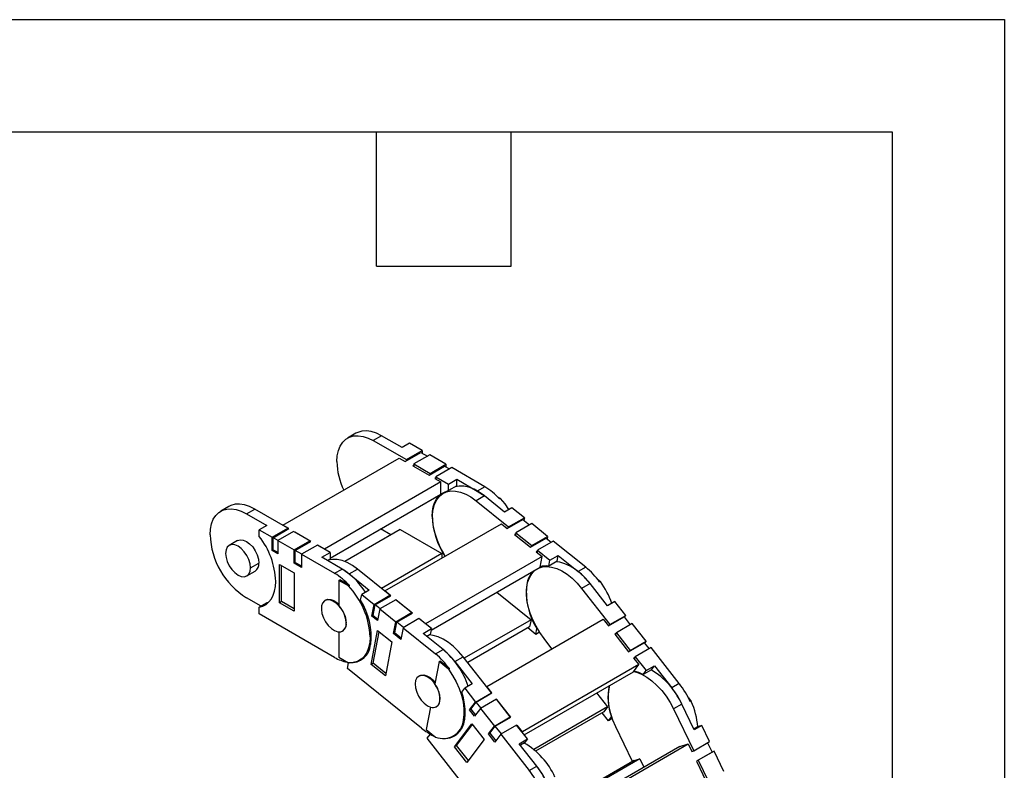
# Model space of a CAD drawing. Header units: inches. Extents: x 0 to 66, y 0 to 51.
# Tile 10 of 10: x 52.8 to 66, y 40.9 to 51. Entities that reach past the tile are written whole.
import ezdxf

# ---------------------------------------------------------------- set-up
doc = ezdxf.new("R2010")
doc.units = ezdxf.units.IN
doc.header["$LTSCALE"] = 6
doc.header["$MEASUREMENT"] = 0
doc.layers.add('TEXT', color=140, linetype='Continuous', lineweight=25)

msp = doc.modelspace()

# ---------------------------------------------------------------- linework, layer by layer
at = {"color": 7, "linetype": 'Continuous'}
for p, q in [((0.001, 51.001), (66.001, 51.001)), ((66.001, 51.001), (66.001, 0.001))]:
    msp.add_line(p, q, dxfattribs=at)
for p, q in [((57.322, 45.461), (57.211, 45.397)), ((57.667, 45.427), (57.555, 45.363)), ((57.555, 45.363), (57.998, 45.108)), ((57.94, 45.27), (57.667, 45.427)), ((58.04, 45.328), (57.94, 45.27)), ((57.984, 45.083), (58.193, 45.204)), ((57.998, 45.108), (58.21, 45.23)), ((58.21, 45.23), (58.04, 45.328)), ((58.193, 45.204), (58.279, 45.154)), ((58.21, 45.23), (58.21, 45.194)), ((56.344, 44.23), (57.903, 45.13)), ((57.903, 45.13), (57.984, 45.083)), ((57.998, 45.091), (57.998, 45.108)), ((58.31, 45.172), (58.098, 45.05)), ((58.527, 45.046), (58.31, 45.172)), ((58.098, 45.034), (58.084, 45.026)), ((58.084, 45.026), (58.301, 44.9)), ((58.098, 45.05), (58.098, 45.018)), ((58.098, 45.05), (58.315, 44.924)), ((58.301, 44.9), (58.51, 45.021)), ((58.315, 44.924), (58.527, 45.046)), ((58.605, 45.002), (58.393, 44.879)), ((58.51, 45.021), (58.574, 44.984)), ((58.527, 45.046), (58.527, 45.011)), ((59.048, 44.746), (58.605, 45.002)), ((58.46, 44.809), (56.901, 43.909)), ((58.315, 44.908), (58.315, 44.924)), ((58.393, 44.863), (58.379, 44.855)), ((58.379, 44.855), (58.46, 44.809)), ((58.393, 44.879), (58.563, 44.781)), ((58.393, 44.879), (58.393, 44.847)), ((58.46, 44.648), (58.46, 44.809)), ((58.563, 44.781), (58.674, 44.846)), ((58.674, 44.757), (58.674, 44.846)), ((58.674, 44.846), (58.947, 44.688)), ((58.544, 44.688), (58.492, 44.658)), ((58.563, 44.693), (58.563, 44.781)), ((58.674, 44.757), (58.563, 44.693)), ((59.048, 44.746), (58.947, 44.688)), ((56.976, 43.791), (58.46, 44.648)), ((59.042, 44.623), (58.931, 44.558)), ((58.931, 44.558), (59.365, 44.208)), ((59.31, 44.407), (59.042, 44.623)), ((59.218, 44.612), (59.256, 44.59)), ((59.256, 44.59), (59.245, 44.584)), ((55.624, 44.481), (55.513, 44.417)), ((55.857, 44.383), (55.969, 44.447)), ((56.411, 44.192), (55.969, 44.447)), ((59.41, 44.465), (59.31, 44.407)), ((59.577, 44.33), (59.41, 44.465)), ((55.857, 44.383), (56.13, 44.225)), ((58.343, 44.346), (58.349, 44.349)), ((59.348, 44.186), (59.557, 44.306)), ((59.365, 44.208), (59.577, 44.33)), ((59.557, 44.306), (59.646, 44.234)), ((59.577, 44.33), (59.57, 44.296)), ((56.13, 44.225), (56.03, 44.167)), ((56.03, 44.079), (56.03, 44.167)), ((56.03, 44.167), (56.2, 44.069)), ((56.2, 44.069), (56.411, 44.192)), ((56.216, 44.063), (56.425, 44.184)), ((56.489, 44.147), (56.278, 44.024)), ((56.425, 44.184), (56.344, 44.23)), ((56.344, 44.23), (56.344, 44.23)), ((56.411, 44.192), (56.411, 44.175)), ((56.706, 44.021), (56.489, 44.147)), ((57.917, 44.174), (57.174, 43.744)), ((57.792, 44.101), (57.653, 44.182)), ((57.71, 43.35), (59.269, 44.25)), ((57.917, 44.174), (58.474, 43.852)), ((59.269, 44.25), (59.348, 44.186)), ((59.362, 44.194), (59.365, 44.208)), ((59.675, 44.251), (59.463, 44.129)), ((59.888, 44.079), (59.675, 44.251)), ((55.739, 44.025), (55.628, 43.96)), ((56.2, 43.893), (56.2, 44.069)), ((56.28, 44.026), (56.216, 44.063)), ((56.216, 43.902), (56.216, 44.063)), ((56.278, 44.024), (56.495, 43.899)), ((56.278, 44.024), (56.278, 43.848)), ((56.495, 43.899), (56.706, 44.021)), ((56.72, 44.013), (56.503, 44.139)), ((56.503, 44.139), (56.503, 44.139)), ((56.503, 44.138), (56.503, 44.139)), ((56.706, 44.021), (56.706, 44.005)), ((59.461, 44.115), (59.447, 44.107)), ((59.447, 44.107), (59.66, 43.935)), ((59.463, 44.129), (59.457, 44.098)), ((59.463, 44.129), (59.676, 43.957)), ((59.66, 43.935), (59.869, 44.055)), ((59.676, 43.957), (59.888, 44.079)), ((59.964, 44.017), (59.753, 43.895)), ((59.869, 44.055), (59.936, 44.001)), ((59.888, 44.079), (59.881, 44.045)), ((60.398, 43.667), (59.964, 44.017)), ((56.216, 43.902), (56.2, 43.893)), ((56.278, 43.848), (56.2, 43.893)), ((56.216, 43.902), (56.278, 43.867)), ((56.495, 43.722), (56.495, 43.899)), ((56.511, 43.893), (56.72, 44.013)), ((56.598, 43.843), (56.511, 43.893)), ((56.511, 43.732), (56.511, 43.893)), ((56.807, 43.963), (56.595, 43.841)), ((56.976, 43.865), (56.807, 43.963)), ((56.901, 43.909), (56.82, 43.955)), ((56.82, 43.955), (56.82, 43.955)), ((56.82, 43.955), (56.82, 43.955)), ((56.901, 43.909), (56.901, 43.909)), ((59.674, 43.943), (59.676, 43.957)), ((59.753, 43.895), (59.747, 43.864)), ((59.753, 43.895), (59.919, 43.761)), ((56.595, 43.841), (56.595, 43.664)), ((56.595, 43.841), (57.038, 43.586)), ((56.865, 43.801), (56.976, 43.865)), ((57.138, 43.643), (56.865, 43.801)), ((56.976, 43.777), (56.942, 43.757)), ((56.976, 43.865), (56.976, 43.777)), ((58.474, 43.852), (57.664, 43.384)), ((59.815, 43.809), (58.256, 42.909)), ((58.474, 43.852), (58.474, 43.791)), ((59.75, 43.881), (59.736, 43.873)), ((59.736, 43.873), (59.815, 43.809)), ((59.788, 43.667), (59.815, 43.809)), ((59.904, 43.683), (59.919, 43.761)), ((59.919, 43.761), (60.031, 43.825)), ((60.016, 43.747), (60.031, 43.825)), ((60.031, 43.825), (60.298, 43.609)), ((55.913, 43.659), (56.024, 43.724)), ((56.3, 43.706), (56.495, 43.594)), ((56.3, 43.192), (56.3, 43.706)), ((56.328, 43.208), (56.328, 43.69)), ((56.511, 43.732), (56.495, 43.722)), ((56.595, 43.664), (56.495, 43.722)), ((56.511, 43.732), (56.595, 43.684)), ((57.038, 43.586), (57.138, 43.643)), ((57.233, 43.578), (57.344, 43.642)), ((57.778, 43.292), (57.344, 43.642)), ((58.329, 42.825), (59.788, 43.667)), ((59.8, 43.675), (59.788, 43.668)), ((60.016, 43.747), (59.904, 43.683)), ((60.398, 43.667), (60.298, 43.609)), ((55.864, 43.551), (55.975, 43.616)), ((56.495, 43.594), (56.495, 43.079)), ((57.096, 43.491), (57.107, 43.497)), ((57.096, 43.491), (57.096, 43.152)), ((57.224, 43.417), (57.096, 43.491)), ((57.235, 43.423), (57.107, 43.497)), ((57.233, 43.578), (57.5, 43.362)), ((60.554, 43.508), (60.595, 43.475)), ((57.235, 43.423), (57.224, 43.417)), ((57.5, 43.362), (57.4, 43.304)), ((59.609, 43.438), (59.616, 43.442)), ((60.456, 43.448), (60.344, 43.384)), ((60.344, 43.384), (60.723, 42.901)), ((60.689, 43.15), (60.456, 43.448)), ((60.595, 43.475), (60.584, 43.469)), ((56.053, 43.144), (55.857, 43.258)), ((56.926, 43.232), (56.908, 43.221)), ((57.385, 43.226), (57.4, 43.304)), ((57.4, 43.304), (57.567, 43.17)), ((57.567, 43.17), (57.778, 43.292)), ((57.581, 43.165), (57.789, 43.286)), ((57.855, 43.23), (57.643, 43.108)), ((57.789, 43.286), (57.71, 43.35)), ((57.71, 43.347), (57.71, 43.35)), ((57.778, 43.292), (57.775, 43.278)), ((58.068, 43.059), (57.855, 43.23)), ((57.866, 43.224), (57.864, 43.223)), ((57.865, 43.222), (57.866, 43.224)), ((58.079, 43.052), (57.866, 43.224)), ((59.21, 43.333), (59.666, 42.965)), ((56.13, 43.189), (56.03, 43.131)), ((56.03, 43.042), (56.03, 43.131)), ((56.152, 43.194), (56.13, 43.189)), ((56.328, 43.208), (56.3, 43.192)), ((56.495, 43.079), (56.3, 43.192)), ((56.495, 43.111), (56.328, 43.208)), ((57.537, 43.014), (57.567, 43.17)), ((57.554, 43.023), (57.581, 43.165)), ((57.648, 43.111), (57.581, 43.165)), ((57.643, 43.108), (57.613, 42.952)), ((57.643, 43.108), (57.856, 42.936)), ((60.789, 43.208), (60.689, 43.15)), ((60.935, 43.023), (60.789, 43.208)), ((57.038, 42.46), (56.03, 43.042)), ((57.554, 43.023), (57.537, 43.014)), ((57.613, 42.952), (57.537, 43.014)), ((57.554, 43.023), (57.617, 42.972)), ((57.856, 42.936), (58.068, 43.059)), ((57.87, 42.932), (58.079, 43.052)), ((58.166, 42.979), (57.954, 42.857)), ((58.068, 43.059), (58.065, 43.044)), ((58.333, 42.845), (58.166, 42.979)), ((58.177, 42.973), (58.175, 42.972)), ((58.256, 42.909), (58.177, 42.973)), ((58.177, 42.971), (58.177, 42.973)), ((59.666, 42.965), (58.772, 42.449)), ((59.074, 42.071), (60.633, 42.971)), ((59.666, 42.965), (59.648, 42.869)), ((60.633, 42.971), (60.702, 42.883)), ((60.702, 42.883), (60.911, 43.003)), ((60.723, 42.901), (60.935, 43.023)), ((60.911, 43.003), (60.993, 42.898)), ((60.935, 43.023), (60.915, 42.997)), ((57.19, 42.884), (57.191, 42.885)), ((57.826, 42.78), (57.856, 42.936)), ((57.843, 42.79), (57.87, 42.932)), ((57.959, 42.86), (57.87, 42.932)), ((57.954, 42.857), (57.925, 42.701)), ((57.954, 42.857), (58.389, 42.507)), ((58.221, 42.781), (58.333, 42.845)), ((58.256, 42.907), (58.256, 42.909)), ((58.333, 42.845), (58.318, 42.767)), ((59.648, 42.869), (58.819, 42.39)), ((59.73, 42.767), (59.622, 42.854)), ((59.73, 42.767), (59.745, 42.845)), ((59.745, 42.845), (59.748, 42.848)), ((60.716, 42.891), (60.723, 42.901)), ((61.02, 42.913), (60.809, 42.791)), ((61.206, 42.676), (61.02, 42.913)), ((57.096, 42.801), (57.096, 42.462)), ((57.096, 42.801), (57.097, 42.801)), ((57.145, 42.812), (57.151, 42.816)), ((57.514, 42.735), (57.53, 42.745)), ((57.527, 42.366), (57.613, 42.821)), ((57.554, 42.382), (57.635, 42.803)), ((57.613, 42.821), (57.805, 42.667)), ((57.843, 42.79), (57.826, 42.78)), ((57.925, 42.701), (57.826, 42.78)), ((57.843, 42.79), (57.928, 42.721)), ((58.489, 42.565), (58.221, 42.781)), ((58.318, 42.767), (58.272, 42.74)), ((59.78, 42.796), (59.73, 42.767)), ((59.947, 42.575), (59.84, 42.712)), ((60.802, 42.782), (60.788, 42.773)), ((60.788, 42.773), (60.973, 42.536)), ((60.809, 42.791), (60.792, 42.768)), ((60.809, 42.791), (60.994, 42.554)), ((57.805, 42.667), (57.718, 42.212)), ((58.389, 42.507), (58.489, 42.565)), ((60.973, 42.536), (61.182, 42.657)), ((60.994, 42.554), (61.206, 42.676)), ((61.273, 42.591), (61.061, 42.469)), ((61.182, 42.657), (61.246, 42.576)), ((61.206, 42.676), (61.187, 42.651)), ((61.651, 42.108), (61.273, 42.591)), ((57.096, 42.462), (57.224, 42.388)), ((57.371, 42.42), (57.434, 42.457)), ((58.646, 42.403), (58.757, 42.468)), ((59.136, 41.984), (58.757, 42.468)), ((60.987, 42.544), (60.994, 42.554)), ((61.054, 42.459), (61.04, 42.451)), ((61.04, 42.451), (61.109, 42.363)), ((61.061, 42.469), (61.044, 42.446)), ((61.061, 42.469), (61.206, 42.284)), ((57.21, 42.31), (57.225, 42.388)), ((58.199, 41.513), (57.21, 42.31)), ((57.554, 42.382), (57.527, 42.366)), ((57.718, 42.212), (57.527, 42.366)), ((57.724, 42.246), (57.554, 42.382)), ((58.438, 42.403), (58.38, 42.104)), ((58.438, 42.403), (58.449, 42.409)), ((58.563, 42.302), (58.438, 42.403)), ((58.574, 42.308), (58.449, 42.409)), ((58.574, 42.308), (58.563, 42.302)), ((58.646, 42.403), (58.88, 42.106)), ((61.109, 42.363), (59.55, 41.463)), ((61.037, 42.267), (61.109, 42.363)), ((61.206, 42.284), (61.318, 42.348)), ((61.278, 42.295), (61.318, 42.348)), ((61.318, 42.348), (61.551, 42.05)), ((58.182, 42.218), (58.164, 42.208)), ((59.576, 41.424), (61.037, 42.267)), ((61.278, 42.295), (61.167, 42.231)), ((61.167, 42.231), (61.206, 42.284)), ((58.74, 41.995), (58.779, 42.048)), ((58.88, 42.106), (58.779, 42.048)), ((58.779, 42.048), (58.925, 41.862)), ((59.071, 42.067), (59.074, 42.071)), ((59.143, 41.983), (59.074, 42.071)), ((61.651, 42.108), (61.551, 42.05)), ((58.925, 41.862), (59.136, 41.984)), ((58.934, 41.862), (59.143, 41.983)), ((59.136, 41.984), (59.129, 41.975)), ((60.544, 41.983), (60.69, 41.796)), ((61.773, 41.917), (61.81, 41.87)), ((58.321, 41.793), (58.264, 41.494)), ((58.321, 41.793), (58.322, 41.793)), ((58.401, 41.799), (58.407, 41.803)), ((58.425, 41.821), (58.426, 41.822)), ((58.845, 41.757), (58.925, 41.862)), ((58.862, 41.766), (58.934, 41.862)), ((58.991, 41.777), (58.912, 41.672)), ((58.998, 41.781), (58.934, 41.862)), ((59.203, 41.899), (58.991, 41.777)), ((58.991, 41.777), (59.177, 41.54)), ((59.389, 41.662), (59.203, 41.899)), ((59.21, 41.898), (59.206, 41.896)), ((59.207, 41.894), (59.21, 41.898)), ((59.395, 41.661), (59.21, 41.898)), ((60.69, 41.796), (59.703, 41.225)), ((60.69, 41.796), (60.641, 41.73)), ((61.685, 41.835), (61.574, 41.771)), ((61.851, 41.489), (61.685, 41.835)), ((61.81, 41.87), (61.799, 41.864)), ((58.862, 41.767), (58.845, 41.757)), ((58.912, 41.672), (58.845, 41.757)), ((58.862, 41.766), (58.924, 41.688)), ((59.177, 41.54), (59.389, 41.662)), ((59.187, 41.54), (59.395, 41.661)), ((59.389, 41.662), (59.381, 41.653)), ((60.641, 41.73), (59.728, 41.203)), ((60.702, 41.612), (60.619, 41.718)), ((60.702, 41.612), (60.742, 41.665)), ((60.754, 41.643), (60.702, 41.612)), ((60.742, 41.665), (60.746, 41.668)), ((61.574, 41.771), (61.844, 41.21)), ((58.643, 41.264), (58.873, 41.571)), ((58.671, 41.28), (58.881, 41.56)), ((58.76, 41.618), (58.778, 41.629)), ((58.873, 41.571), (59.04, 41.358)), ((59.098, 41.435), (59.177, 41.54)), ((59.115, 41.444), (59.187, 41.54)), ((59.269, 41.435), (59.187, 41.54)), ((59.474, 41.553), (59.263, 41.431)), ((59.62, 41.367), (59.474, 41.553)), ((59.481, 41.551), (59.477, 41.549)), ((59.478, 41.548), (59.481, 41.551)), ((59.55, 41.463), (59.481, 41.551)), ((61.025, 41.066), (60.802, 41.529)), ((61.845, 41.502), (61.891, 41.528)), ((61.952, 41.547), (61.851, 41.489)), ((61.952, 41.547), (61.891, 41.528)), ((62.055, 41.332), (61.952, 41.547)), ((58.264, 41.494), (58.389, 41.393)), ((58.275, 41.376), (58.315, 41.429)), ((58.32, 41.433), (58.315, 41.429)), ((58.627, 41.407), (58.69, 41.443)), ((59.115, 41.444), (59.098, 41.435)), ((59.183, 41.325), (59.098, 41.435)), ((59.115, 41.444), (59.195, 41.341)), ((59.263, 41.431), (59.183, 41.325)), ((59.263, 41.431), (59.641, 40.947)), ((59.547, 41.46), (59.55, 41.463)), ((59.137, 40.276), (58.275, 41.376)), ((58.671, 41.28), (58.643, 41.264)), ((58.809, 41.051), (58.643, 41.264)), ((58.829, 41.077), (58.671, 41.28)), ((59.04, 41.358), (58.809, 41.051)), ((59.508, 41.303), (59.62, 41.367)), ((59.742, 41.005), (59.508, 41.303)), ((59.58, 41.315), (59.524, 41.283)), ((59.62, 41.367), (59.58, 41.315)), ((61.659, 41.266), (60.195, 40.421)), ((60.211, 40.401), (61.769, 41.3)), ((61.659, 41.266), (61.769, 41.3)), ((61.769, 41.3), (61.819, 41.198)), ((61.844, 41.21), (62.055, 41.332)), ((62.029, 41.316), (62.089, 41.192)), ((61.817, 41.201), (61.844, 41.21)), ((61.819, 41.198), (61.833, 41.206)), ((62.089, 41.192), (61.88, 41.071)), ((62.116, 41.205), (61.905, 41.083)), ((62.087, 41.196), (62.116, 41.205)), ((62.249, 40.93), (62.116, 41.205)), ((59.641, 40.947), (59.742, 41.005)), ((61.047, 41.078), (60.133, 40.551)), ((61.122, 41.102), (60.14, 40.535)), ((61.047, 41.078), (61.122, 41.102)), ((61.122, 41.102), (61.177, 40.988)), ((61.88, 41.071), (62.012, 40.796)), ((61.905, 41.083), (61.894, 41.079)), ((61.905, 41.083), (62.037, 40.808))]:
    msp.add_line(p, q)
at = {"flags": 128}
for points in [[(57.667, 45.427), (57.597, 45.462), (57.529, 45.484), (57.464, 45.493), (57.403, 45.49), (57.348, 45.474), (57.322, 45.461)], [(57.068, 45.082), (57.073, 45.159), (57.088, 45.229), (57.112, 45.29), (57.146, 45.341), (57.187, 45.381), (57.236, 45.41), (57.292, 45.426), (57.353, 45.429), (57.418, 45.42), (57.486, 45.397), (57.555, 45.363)], [(58.343, 44.346), (58.347, 44.413), (58.358, 44.476), (58.376, 44.532), (58.402, 44.581), (58.434, 44.622), (58.471, 44.655), (58.515, 44.678), (58.563, 44.693)], [(58.358, 44.447), (58.376, 44.513), (58.404, 44.571), (58.441, 44.618), (58.485, 44.654), (58.537, 44.678), (58.595, 44.689), (58.657, 44.688), (58.724, 44.673), (58.792, 44.647), (58.862, 44.608), (58.931, 44.558)], [(59.042, 44.623), (58.973, 44.672), (58.904, 44.711), (58.835, 44.738), (58.769, 44.752), (58.706, 44.754), (58.65, 44.743)], [(58.947, 44.688), (59.017, 44.642), (59.042, 44.623)], [(59.371, 44.442), (59.318, 44.516), (59.256, 44.59)], [(55.37, 44.101), (55.375, 44.179), (55.39, 44.249), (55.414, 44.31), (55.447, 44.361), (55.489, 44.401), (55.538, 44.43), (55.594, 44.446), (55.655, 44.449), (55.72, 44.439), (55.788, 44.417), (55.857, 44.383)], [(55.969, 44.447), (55.899, 44.481), (55.831, 44.503), (55.766, 44.513), (55.705, 44.51), (55.65, 44.494), (55.624, 44.481)], [(58.519, 43.817), (58.498, 43.852), (58.451, 43.938), (58.413, 44.027), (58.383, 44.117), (58.362, 44.205), (58.351, 44.291), (58.349, 44.372), (58.358, 44.447)], [(55.739, 44.025), (55.774, 44.035), (55.814, 44.031), (55.857, 44.013), (55.9, 43.982), (55.941, 43.939), (55.975, 43.888), (56.002, 43.833), (56.019, 43.777), (56.024, 43.724)], [(55.913, 43.659), (55.907, 43.713), (55.891, 43.769), (55.864, 43.824), (55.829, 43.875), (55.789, 43.917), (55.746, 43.949), (55.703, 43.967), (55.662, 43.971), (55.628, 43.96), (55.601, 43.936), (55.585, 43.899), (55.579, 43.852)], [(55.579, 43.852), (55.585, 43.799), (55.601, 43.743), (55.628, 43.688), (55.662, 43.637), (55.703, 43.595), (55.746, 43.563), (55.789, 43.545), (55.829, 43.541), (55.864, 43.551), (55.891, 43.576), (55.907, 43.613), (55.913, 43.659)], [(57.344, 43.642), (57.275, 43.692), (57.206, 43.731), (57.137, 43.757), (57.071, 43.772), (57.008, 43.773), (56.952, 43.763)], [(57.138, 43.643), (57.164, 43.628), (57.233, 43.578)], [(59.675, 43.58), (59.715, 43.622), (59.73, 43.634)], [(59.766, 43.654), (59.818, 43.671), (59.878, 43.677), (59.942, 43.67), (60.01, 43.65), (60.079, 43.618), (60.148, 43.574), (60.217, 43.52), (60.282, 43.456), (60.344, 43.384)], [(60.456, 43.448), (60.394, 43.52), (60.328, 43.584), (60.26, 43.639), (60.19, 43.682), (60.121, 43.714), (60.054, 43.734), (60.005, 43.741)], [(59.84, 42.712), (59.783, 42.792), (59.733, 42.876), (59.689, 42.964), (59.654, 43.053), (59.628, 43.143), (59.612, 43.23), (59.605, 43.314), (59.608, 43.393), (59.621, 43.464), (59.644, 43.527), (59.675, 43.58)], [(56.03, 43.131), (56.078, 43.145), (56.122, 43.169), (56.159, 43.202), (56.191, 43.243), (56.217, 43.292), (56.235, 43.348), (56.246, 43.41), (56.25, 43.478)], [(57.19, 42.884), (57.193, 42.933), (57.185, 42.987), (57.165, 43.044), (57.137, 43.098), (57.1, 43.147), (57.059, 43.187), (57.015, 43.215), (56.973, 43.23), (56.934, 43.231), (56.901, 43.216), (56.877, 43.188), (56.863, 43.149)], [(56.913, 43.224), (56.915, 43.225), (56.947, 43.238), (56.985, 43.237), (57.026, 43.223), (57.067, 43.196), (57.096, 43.17)], [(56.863, 43.149), (56.86, 43.1), (56.868, 43.046), (56.888, 42.99), (56.916, 42.935), (56.953, 42.886), (56.994, 42.846), (57.037, 42.818), (57.08, 42.803), (57.119, 42.803), (57.152, 42.817), (57.176, 42.845), (57.19, 42.884)], [(57.514, 42.735), (57.509, 42.657), (57.493, 42.587), (57.469, 42.525), (57.435, 42.474), (57.392, 42.434), (57.342, 42.406), (57.286, 42.391), (57.224, 42.388)], [(58.757, 42.468), (58.696, 42.54), (58.63, 42.604), (58.562, 42.658), (58.492, 42.702), (58.423, 42.734), (58.355, 42.754), (58.307, 42.76)], [(58.563, 42.302), (58.617, 42.219), (58.665, 42.132), (58.704, 42.042), (58.735, 41.952), (58.756, 41.862), (58.768, 41.775), (58.769, 41.694), (58.76, 41.618)], [(58.14, 42.186), (58.122, 42.15), (58.116, 42.104), (58.12, 42.051), (58.136, 41.995), (58.162, 41.94), (58.196, 41.888), (58.236, 41.845), (58.279, 41.813), (58.322, 41.793), (58.363, 41.788), (58.398, 41.798), (58.425, 41.821)], [(58.425, 41.821), (58.443, 41.857), (58.449, 41.903), (58.445, 41.956), (58.429, 42.012), (58.403, 42.067), (58.369, 42.119), (58.329, 42.162), (58.286, 42.194), (58.243, 42.214), (58.202, 42.219), (58.167, 42.209), (58.14, 42.186)], [(58.169, 42.211), (58.196, 42.223), (58.232, 42.225), (58.273, 42.214), (58.315, 42.19), (58.355, 42.154), (58.384, 42.121)], [(61.04, 42.271), (61.077, 42.262), (61.146, 42.234), (61.216, 42.195), (61.285, 42.145), (61.352, 42.085), (61.415, 42.016), (61.474, 41.94), (61.527, 41.857), (61.574, 41.771)], [(60.802, 41.529), (60.763, 41.619), (60.734, 41.708), (60.713, 41.797), (60.702, 41.882), (60.701, 41.963), (60.71, 42.038), (60.722, 42.086)], [(58.715, 41.472), (58.743, 41.518), (58.765, 41.571), (58.779, 41.631), (58.786, 41.696), (58.785, 41.766), (58.777, 41.84), (58.762, 41.917), (58.74, 41.995)], [(58.315, 41.429), (58.375, 41.402), (58.381, 41.399)]]:
    msp.add_lwpolyline(points, dxfattribs=at)
for centre, radius, start, end in [((58.009, 45.106), 0.942, 181.493, 205.5122), ((58.613, 44.015), 0.85, 41.953, 59.2312), ((59.383, 44.389), 1.041, 182.3794, 213.5013), ((56.424, 44.147), 1.055, 182.4873, 237.5127), ((55.193, 43.432), 1.058, 2.5017, 37.7098), ((55.912, 43.709), 0.113, 303.9367, 7.3755), ((56.636, 42.827), 0.958, 31.8512, 58.4071), ((59.872, 43.409), 0.276, 83.2406, 107.4808), ((59.749, 42.876), 1.024, 35.3897, 50.6451), ((56.603, 42.855), 0.85, 41.953, 59.2312), ((59.934, 43.388), 0.329, 137.1348, 171.2961), ((59.659, 42.828), 1.01, 37.8729, 50.6917), ((56.443, 42.683), 1.072, 2.8188, 43.25), ((60.513, 43.333), 0.91, 173.3986, 212.4141), ((59.646, 42.79), 1.171, 19.6544, 35.7886), ((56.617, 42.738), 0.91, 353.3986, 32.4141), ((56.827, 42.902), 0.368, 2.8023, 42.859), ((57.094, 42.902), 0.101, 271.1318, 10.2227), ((57.253, 42.656), 0.268, 265.7534, 355.2276), ((57.77, 41.707), 1.119, 19.2272, 50.0577), ((57.865, 41.799), 0.988, 37.7293, 50.8352), ((57.29, 42.883), 0.493, 239.1331, 260.3317), ((57.739, 41.715), 1.024, 35.3897, 50.6451), ((60.935, 41.805), 0.484, 61.4, 76.9174), ((60.786, 41.437), 0.983, 23.8663, 60.3484), ((58.122, 41.904), 0.326, 354.1424, 37.6445), ((61.415, 41.919), 0.72, 166.9815, 200.6252), ((60.619, 41.322), 1.183, 25.7103, 38.0021), ((60.72, 41.38), 1.182, 24.1502, 38.0071), ((58.354, 41.88), 0.0927, 249.0434, 354.6352), ((60.943, 41.467), 0.956, 3.7523, 24.9164), ((58.628, 42.034), 0.675, 230.5295, 247.1572), ((58.491, 41.644), 0.271, 247.9511, 354.5416), ((58.515, 41.626), 0.252, 264.1699, 322.4508), ((59.088, 40.457), 0.983, 23.8663, 60.3484), ((58.898, 40.328), 1.082, 5.0114, 38.7457), ((58.812, 40.278), 1.18, 25.6969, 38.0155), ((58.71, 40.22), 1.182, 24.1502, 38.0071)]:
    msp.add_arc(centre, radius, start, end)
at = {"layer": 'TEXT'}
for p, q in [((1.5, 49.5), (64.5, 49.5)), ((57.6, 47.7), (57.6, 49.5)), ((59.4, 47.7), (59.4, 49.5)), ((64.5, 49.5), (64.5, 1.5)), ((57.6, 47.7), (59.4, 47.7))]:
    msp.add_line(p, q, dxfattribs=at)

doc.saveas('drawing.dxf')
